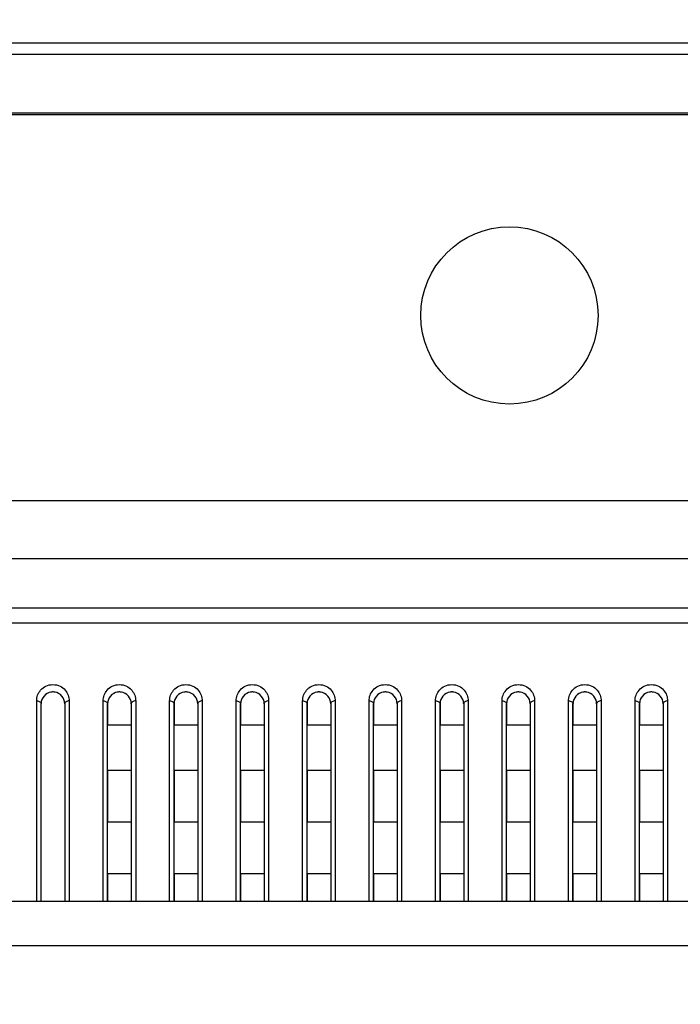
# Model space of a CAD drawing. Header units: millimetres. Extents: x -6054 to 364, y -1866 to 3094.
# Tile 107 of 256: x -4519 to -4474, y 880 to 946. Entities that reach past the tile are written whole.
import ezdxf

# ---------------------------------------------------------------- set-up
doc = ezdxf.new("R2010")
doc.units = ezdxf.units.MM
doc.header["$LTSCALE"] = 65.395
doc.header["$PDSIZE"] = 0.05
doc.layers.get('0').update_dxf_attribs({"linetype": 'CONTINUOUS'})
doc.layers.get('Defpoints').update_dxf_attribs({"linetype": 'CONTINUOUS'})
doc.layers.add('DIM', color=3, linetype='CONTINUOUS')
doc.styles.get("Standard").update_dxf_attribs({"font": 'arial.ttf'})
doc.dimstyles.new('ISO-25', dxfattribs={"dimtxt": 2.5, "dimasz": 2.5, "dimexe": 1.25, "dimexo": 0.625, "dimtad": 1, "dimtxsty": 'STANDARD', "dimcen": 2.5, "dimadec": 0, "dimazin": 0, "dimtfac": 1, "dimtmove": 0, "dimatfit": 3, "dimfxl": 1, "dimarcsym": 0})

# ---------------------------------------------------------------- blocks, each defined once
blk = doc.blocks.new('*D0')
at = {"layer": 'Defpoints', "color": 0}
for p in [(-4193.173, 1041.272), (-4734.98, 936.486), (-4193.173, 628.168)]:
    blk.add_point(p, dxfattribs=at)
at = {"layer": 'DIM', "color": 3, "lineweight": -2}
for p, q in [((-4734.98, 937.111), (-4734.98, 1042.522)), ((-4193.173, 628.793), (-4193.173, 1042.522)), ((-4719.98, 1041.272), (-4208.173, 1041.272))]:
    blk.add_line(p, q, dxfattribs=at)
at = {"layer": 'DIM', "color": 3}
for points in [[(-4719.98, 1043.772), (-4719.98, 1038.772), (-4734.98, 1041.272)], [(-4208.173, 1038.772), (-4208.173, 1043.772), (-4193.173, 1041.272)]]:
    blk.add_solid(points, dxfattribs=at)
at = {"layer": 'DIM', "color": 2, "insert": (-4464.076, 1059.082), "char_height": 20, "attachment_point": 5}
blk.add_mtext('542  [21,331]', dxfattribs=at)
blk = doc.blocks.new('*D7')
at = {"layer": 'Defpoints', "color": 0}
for p in [(-4728.573, 946.484), (-4809.721, 628.168), (-4193.173, 628.168)]:
    blk.add_point(p, dxfattribs=at)
at = {"layer": 'DIM', "color": 3, "lineweight": -2}
for p, q in [((-4729.198, 946.484), (-4810.971, 946.484)), ((-4809.721, 931.484), (-4809.721, 643.168)), ((-4193.798, 628.168), (-4810.971, 628.168))]:
    blk.add_line(p, q, dxfattribs=at)
at = {"layer": 'DIM', "color": 3}
for points in [[(-4807.221, 931.484), (-4812.221, 931.484), (-4809.721, 946.484)], [(-4812.221, 643.168), (-4807.221, 643.168), (-4809.721, 628.168)]]:
    blk.add_solid(points, dxfattribs=at)
at = {"layer": 'DIM', "color": 2, "insert": (-4827.531, 787.326), "char_height": 20, "attachment_point": 5, "rotation": 90}
blk.add_mtext('318  [12,532]', dxfattribs=at)
blk = doc.blocks.new('*D12')
at = {"layer": 'Defpoints', "color": 0}
for p in [(-4451.923, 971.719), (-4570.423, 865.648), (-4451.923, 865.648)]:
    blk.add_point(p, dxfattribs=at)
at = {"layer": 'DIM', "color": 3, "lineweight": -2}
for p, q in [((-4570.423, 866.273), (-4570.423, 972.969)), ((-4451.923, 866.273), (-4451.923, 972.969)), ((-4555.423, 971.719), (-4466.923, 971.719)), ((-4451.923, 971.719), (-4284.269, 971.719))]:
    blk.add_line(p, q, dxfattribs=at)
at = {"layer": 'DIM', "color": 3}
for points in [[(-4555.423, 974.219), (-4555.423, 969.219), (-4570.423, 971.719)], [(-4466.923, 969.219), (-4466.923, 974.219), (-4451.923, 971.719)]]:
    blk.add_solid(points, dxfattribs=at)
at = {"layer": 'DIM', "color": 2, "insert": (-4360.559, 989.529), "char_height": 20, "attachment_point": 5}
blk.add_mtext('119  [4,665]', dxfattribs=at)

msp = doc.modelspace()

# ---------------------------------------------------------------- linework, layer by layer
at = {"linetype": 'Continuous'}
for p, q in [((-4727.413, 944.918), (-3058.933, 944.918)), ((-3058.933, 944.121), (-4727.413, 944.121)), ((-3058.933, 940.151), (-4727.413, 940.151)), ((-4539.913, 913.947), (-4386.433, 913.947)), ((-3099.485, 909.984), (-4686.861, 909.984)), ((-4435.673, 906.648), (-4588.173, 906.648)), ((-4435.673, 905.648), (-4588.173, 905.648)), ((-4517.523, 886.807), (-4517.523, 900.382)), ((-4515.323, 900.382), (-4515.323, 886.807)), ((-4513.023, 886.807), (-4513.023, 900.382)), ((-4510.823, 900.382), (-4510.823, 886.807)), ((-4508.523, 886.807), (-4508.523, 900.382)), ((-4506.323, 900.382), (-4506.323, 886.807)), ((-4504.023, 886.807), (-4504.023, 900.382)), ((-4501.823, 900.382), (-4501.823, 886.807)), ((-4499.523, 886.807), (-4499.523, 900.382)), ((-4497.323, 900.382), (-4497.323, 886.807)), ((-4495.023, 886.807), (-4495.023, 900.382)), ((-4492.823, 900.382), (-4492.823, 886.807)), ((-4490.523, 886.807), (-4490.523, 900.382)), ((-4488.323, 900.382), (-4488.323, 886.807)), ((-4486.023, 886.807), (-4486.023, 900.382)), ((-4483.823, 900.382), (-4483.823, 886.807)), ((-4481.523, 886.807), (-4481.523, 900.382)), ((-4479.323, 900.382), (-4479.323, 886.807)), ((-4477.023, 886.807), (-4477.023, 900.382)), ((-4474.823, 900.382), (-4474.823, 886.807)), ((-4517.223, 886.807), (-4517.223, 900.184)), ((-4517.223, 886.807), (-4517.223, 900.184)), ((-4515.623, 900.184), (-4515.623, 886.807)), ((-4515.623, 900.184), (-4515.623, 886.807)), ((-4512.723, 900.184), (-4512.723, 898.734)), ((-4512.723, 886.807), (-4512.723, 900.184)), ((-4511.123, 900.184), (-4511.123, 898.734)), ((-4511.123, 900.184), (-4511.123, 886.807)), ((-4508.223, 900.184), (-4508.223, 898.734)), ((-4508.223, 886.807), (-4508.223, 900.184)), ((-4506.623, 900.184), (-4506.623, 898.734)), ((-4506.623, 900.184), (-4506.623, 886.807)), ((-4503.723, 900.184), (-4503.723, 898.734)), ((-4503.723, 886.807), (-4503.723, 900.184)), ((-4502.123, 900.184), (-4502.123, 898.734)), ((-4502.123, 900.184), (-4502.123, 886.807)), ((-4499.223, 900.184), (-4499.223, 898.734)), ((-4499.223, 886.807), (-4499.223, 900.184)), ((-4497.623, 900.184), (-4497.623, 898.734)), ((-4497.623, 900.184), (-4497.623, 886.807)), ((-4494.723, 900.184), (-4494.723, 898.734)), ((-4494.723, 886.807), (-4494.723, 900.184)), ((-4493.123, 900.184), (-4493.123, 898.734)), ((-4493.123, 900.184), (-4493.123, 886.807)), ((-4490.223, 900.184), (-4490.223, 898.734)), ((-4490.223, 886.807), (-4490.223, 900.184)), ((-4488.623, 900.184), (-4488.623, 898.734)), ((-4488.623, 900.184), (-4488.623, 886.807)), ((-4485.723, 900.184), (-4485.723, 898.734)), ((-4485.723, 886.807), (-4485.723, 900.184)), ((-4484.123, 900.184), (-4484.123, 898.734)), ((-4484.123, 900.184), (-4484.123, 886.807)), ((-4481.223, 900.184), (-4481.223, 898.734)), ((-4481.223, 886.807), (-4481.223, 900.184)), ((-4479.623, 900.184), (-4479.623, 898.734)), ((-4479.623, 900.184), (-4479.623, 886.807)), ((-4476.723, 900.184), (-4476.723, 898.734)), ((-4476.723, 886.807), (-4476.723, 900.184)), ((-4475.123, 900.184), (-4475.123, 898.734)), ((-4475.123, 900.184), (-4475.123, 886.807)), ((-4511.123, 898.734), (-4512.723, 898.734)), ((-4511.123, 898.734), (-4512.723, 898.734)), ((-4506.623, 898.734), (-4508.223, 898.734)), ((-4506.623, 898.734), (-4508.223, 898.734)), ((-4502.123, 898.734), (-4503.723, 898.734)), ((-4502.123, 898.734), (-4503.723, 898.734)), ((-4497.623, 898.734), (-4499.223, 898.734)), ((-4497.623, 898.734), (-4499.223, 898.734)), ((-4493.123, 898.734), (-4494.723, 898.734)), ((-4493.123, 898.734), (-4494.723, 898.734)), ((-4488.623, 898.734), (-4490.223, 898.734)), ((-4488.623, 898.734), (-4490.223, 898.734)), ((-4484.123, 898.734), (-4485.723, 898.734)), ((-4484.123, 898.734), (-4485.723, 898.734)), ((-4479.623, 898.734), (-4481.223, 898.734)), ((-4479.623, 898.734), (-4481.223, 898.734)), ((-4475.123, 898.734), (-4476.723, 898.734)), ((-4475.123, 898.734), (-4476.723, 898.734)), ((-4512.723, 895.668), (-4512.723, 892.168)), ((-4511.123, 895.668), (-4512.723, 895.668)), ((-4511.123, 895.668), (-4512.723, 895.668)), ((-4511.123, 895.668), (-4511.123, 892.168)), ((-4508.223, 895.668), (-4508.223, 892.168)), ((-4506.623, 895.668), (-4508.223, 895.668)), ((-4506.623, 895.668), (-4508.223, 895.668)), ((-4506.623, 895.668), (-4506.623, 892.168)), ((-4503.723, 895.668), (-4503.723, 892.168)), ((-4502.123, 895.668), (-4503.723, 895.668)), ((-4502.123, 895.668), (-4503.723, 895.668)), ((-4502.123, 895.668), (-4502.123, 892.168)), ((-4499.223, 895.668), (-4499.223, 892.168)), ((-4497.623, 895.668), (-4499.223, 895.668)), ((-4497.623, 895.668), (-4499.223, 895.668)), ((-4497.623, 895.668), (-4497.623, 892.168)), ((-4494.723, 895.668), (-4494.723, 892.168)), ((-4493.123, 895.668), (-4494.723, 895.668)), ((-4493.123, 895.668), (-4494.723, 895.668)), ((-4493.123, 895.668), (-4493.123, 892.168)), ((-4490.223, 895.668), (-4490.223, 892.168)), ((-4488.623, 895.668), (-4490.223, 895.668)), ((-4488.623, 895.668), (-4490.223, 895.668)), ((-4488.623, 895.668), (-4488.623, 892.168)), ((-4485.723, 895.668), (-4485.723, 892.168)), ((-4484.123, 895.668), (-4485.723, 895.668)), ((-4484.123, 895.668), (-4485.723, 895.668)), ((-4484.123, 895.668), (-4484.123, 892.168)), ((-4481.223, 895.668), (-4481.223, 892.168)), ((-4479.623, 895.668), (-4481.223, 895.668)), ((-4479.623, 895.668), (-4481.223, 895.668)), ((-4479.623, 895.668), (-4479.623, 892.168)), ((-4476.723, 895.668), (-4476.723, 892.168)), ((-4475.123, 895.668), (-4476.723, 895.668)), ((-4475.123, 895.668), (-4476.723, 895.668)), ((-4475.123, 895.668), (-4475.123, 892.168)), ((-4511.123, 892.168), (-4512.723, 892.168)), ((-4511.123, 892.168), (-4512.723, 892.168)), ((-4506.623, 892.168), (-4508.223, 892.168)), ((-4506.623, 892.168), (-4508.223, 892.168)), ((-4502.123, 892.168), (-4503.723, 892.168)), ((-4502.123, 892.168), (-4503.723, 892.168)), ((-4497.623, 892.168), (-4499.223, 892.168)), ((-4497.623, 892.168), (-4499.223, 892.168)), ((-4493.123, 892.168), (-4494.723, 892.168)), ((-4493.123, 892.168), (-4494.723, 892.168)), ((-4488.623, 892.168), (-4490.223, 892.168)), ((-4488.623, 892.168), (-4490.223, 892.168)), ((-4484.123, 892.168), (-4485.723, 892.168)), ((-4484.123, 892.168), (-4485.723, 892.168)), ((-4479.623, 892.168), (-4481.223, 892.168)), ((-4479.623, 892.168), (-4481.223, 892.168)), ((-4475.123, 892.168), (-4476.723, 892.168)), ((-4475.123, 892.168), (-4476.723, 892.168)), ((-4512.723, 888.668), (-4512.723, 886.807)), ((-4511.123, 888.668), (-4512.723, 888.668)), ((-4511.123, 888.668), (-4512.723, 888.668)), ((-4511.123, 888.668), (-4511.123, 886.807)), ((-4508.223, 888.668), (-4508.223, 886.807)), ((-4506.623, 888.668), (-4508.223, 888.668)), ((-4506.623, 888.668), (-4508.223, 888.668)), ((-4506.623, 888.668), (-4506.623, 886.807)), ((-4503.723, 888.668), (-4503.723, 886.807)), ((-4502.123, 888.668), (-4503.723, 888.668)), ((-4502.123, 888.668), (-4503.723, 888.668)), ((-4502.123, 888.668), (-4502.123, 886.807)), ((-4499.223, 888.668), (-4499.223, 886.807)), ((-4497.623, 888.668), (-4499.223, 888.668)), ((-4497.623, 888.668), (-4499.223, 888.668)), ((-4497.623, 888.668), (-4497.623, 886.807)), ((-4494.723, 888.668), (-4494.723, 886.807)), ((-4493.123, 888.668), (-4494.723, 888.668)), ((-4493.123, 888.668), (-4494.723, 888.668)), ((-4493.123, 888.668), (-4493.123, 886.807)), ((-4490.223, 888.668), (-4490.223, 886.807)), ((-4488.623, 888.668), (-4490.223, 888.668)), ((-4488.623, 888.668), (-4490.223, 888.668)), ((-4488.623, 888.668), (-4488.623, 886.807)), ((-4485.723, 888.668), (-4485.723, 886.807)), ((-4484.123, 888.668), (-4485.723, 888.668)), ((-4484.123, 888.668), (-4485.723, 888.668)), ((-4484.123, 888.668), (-4484.123, 886.807)), ((-4481.223, 888.668), (-4481.223, 886.807)), ((-4479.623, 888.668), (-4481.223, 888.668)), ((-4479.623, 888.668), (-4481.223, 888.668)), ((-4479.623, 888.668), (-4479.623, 886.807)), ((-4476.723, 888.668), (-4476.723, 886.807)), ((-4475.123, 888.668), (-4476.723, 888.668)), ((-4475.123, 888.668), (-4476.723, 888.668)), ((-4475.123, 888.668), (-4475.123, 886.807)), ((-4439.173, 886.807), (-4584.673, 886.807)), ((-4439.173, 883.807), (-4584.673, 883.807))]:
    msp.add_line(p, q, dxfattribs=at)
msp.add_line((-4734.98, 940.078), (-3893.18, 940.078))
msp.add_circle((-4485.523, 926.468), 6, dxfattribs=at)
for centre, radius, start, end in [((-4516.423, 900.184), 0.8, 98.00571, 180), ((-4516.423, 900.184), 0.8, 98.00697, 100.40127), ((-4516.423, 900.184), 0.8, 98.00697, 100.40127), ((-4516.423, 900.182), 0.802, 92.67353, 98.00676), ((-4516.423, 900.182), 0.802, 92.67345, 98.00676), ((-4516.423, 900.186), 0.798, 87.34328, 92.66704), ((-4516.423, 900.186), 0.798, 87.34317, 92.66715), ((-4516.423, 900.182), 0.802, 81.99243, 87.33724), ((-4516.423, 900.182), 0.802, 81.99258, 87.33756), ((-4516.423, 900.184), 0.8, 0, 81.99444), ((-4516.423, 900.184), 0.8, 79.5496, 81.99314), ((-4516.423, 900.184), 0.8, 79.5496, 81.99314), ((-4511.923, 900.184), 0.8, 98.00571, 180), ((-4511.923, 900.184), 0.8, 98.00697, 100.40127), ((-4511.923, 900.184), 0.8, 98.00697, 100.40127), ((-4511.923, 900.182), 0.802, 92.67353, 98.00676), ((-4511.923, 900.182), 0.802, 92.67345, 98.00676), ((-4511.923, 900.186), 0.798, 87.34328, 92.66704), ((-4511.923, 900.186), 0.798, 87.34317, 92.66715), ((-4511.923, 900.182), 0.802, 81.99243, 87.33724), ((-4511.923, 900.182), 0.802, 81.99258, 87.33756), ((-4511.923, 900.184), 0.8, 0, 81.99444), ((-4511.923, 900.184), 0.8, 79.5496, 81.99314), ((-4511.923, 900.184), 0.8, 79.5496, 81.99314), ((-4507.423, 900.184), 0.8, 98.00571, 180), ((-4507.423, 900.184), 0.8, 98.00697, 100.40127), ((-4507.423, 900.184), 0.8, 98.00697, 100.40127), ((-4507.423, 900.182), 0.802, 92.67353, 98.00676), ((-4507.423, 900.182), 0.802, 92.67345, 98.00676), ((-4507.423, 900.186), 0.798, 87.34328, 92.66704), ((-4507.423, 900.186), 0.798, 87.34317, 92.66715), ((-4507.423, 900.182), 0.802, 81.99243, 87.33724), ((-4507.423, 900.182), 0.802, 81.99258, 87.33756), ((-4507.423, 900.184), 0.8, 0, 81.99444), ((-4507.423, 900.184), 0.8, 79.5496, 81.99314), ((-4507.423, 900.184), 0.8, 79.5496, 81.99314), ((-4502.923, 900.184), 0.8, 98.00571, 180), ((-4502.923, 900.184), 0.8, 98.00697, 100.40127), ((-4502.923, 900.184), 0.8, 98.00697, 100.40127), ((-4502.923, 900.182), 0.802, 92.67353, 98.00676), ((-4502.923, 900.182), 0.802, 92.67345, 98.00676), ((-4502.923, 900.186), 0.798, 87.34328, 92.66704), ((-4502.923, 900.186), 0.798, 87.34317, 92.66715), ((-4502.923, 900.182), 0.802, 81.99243, 87.33724), ((-4502.923, 900.182), 0.802, 81.99258, 87.33756), ((-4502.923, 900.184), 0.8, 0, 81.99444), ((-4502.923, 900.184), 0.8, 79.5496, 81.99314), ((-4502.923, 900.184), 0.8, 79.5496, 81.99314), ((-4498.423, 900.184), 0.8, 98.00571, 180), ((-4498.423, 900.184), 0.8, 98.00697, 100.40127), ((-4498.423, 900.184), 0.8, 98.00697, 100.40127), ((-4498.423, 900.182), 0.802, 92.67353, 98.00676), ((-4498.423, 900.182), 0.802, 92.67345, 98.00676), ((-4498.423, 900.186), 0.798, 87.34328, 92.66704), ((-4498.423, 900.186), 0.798, 87.34317, 92.66715), ((-4498.423, 900.182), 0.802, 81.99243, 87.33724), ((-4498.423, 900.182), 0.802, 81.99258, 87.33756), ((-4498.423, 900.184), 0.8, 0, 81.99444), ((-4498.423, 900.184), 0.8, 79.5496, 81.99314), ((-4498.423, 900.184), 0.8, 79.5496, 81.99314), ((-4493.923, 900.184), 0.8, 98.00571, 180), ((-4493.923, 900.184), 0.8, 98.00697, 100.40127), ((-4493.923, 900.184), 0.8, 98.00697, 100.40127), ((-4493.923, 900.182), 0.802, 92.67353, 98.00676), ((-4493.923, 900.182), 0.802, 92.67345, 98.00676), ((-4493.923, 900.186), 0.798, 87.34328, 92.66704), ((-4493.923, 900.186), 0.798, 87.34317, 92.66715), ((-4493.923, 900.182), 0.802, 81.99243, 87.33724), ((-4493.923, 900.182), 0.802, 81.99258, 87.33756), ((-4493.923, 900.184), 0.8, 0, 81.99444), ((-4493.923, 900.184), 0.8, 79.5496, 81.99314), ((-4493.923, 900.184), 0.8, 79.5496, 81.99314), ((-4489.423, 900.184), 0.8, 98.00571, 180), ((-4489.423, 900.184), 0.8, 98.00697, 100.40127), ((-4489.423, 900.184), 0.8, 98.00697, 100.40127), ((-4489.423, 900.182), 0.802, 92.67353, 98.00676), ((-4489.423, 900.182), 0.802, 92.67345, 98.00676), ((-4489.423, 900.186), 0.798, 87.34328, 92.66704), ((-4489.423, 900.186), 0.798, 87.34317, 92.66715), ((-4489.423, 900.182), 0.802, 81.99243, 87.33724), ((-4489.423, 900.182), 0.802, 81.99258, 87.33756), ((-4489.423, 900.184), 0.8, 0, 81.99444), ((-4489.423, 900.184), 0.8, 79.5496, 81.99314), ((-4489.423, 900.184), 0.8, 79.5496, 81.99314), ((-4484.923, 900.184), 0.8, 98.00571, 180), ((-4484.923, 900.184), 0.8, 98.00697, 100.40127), ((-4484.923, 900.184), 0.8, 98.00697, 100.40127), ((-4484.923, 900.182), 0.802, 92.67353, 98.00676), ((-4484.923, 900.182), 0.802, 92.67345, 98.00676), ((-4484.923, 900.186), 0.798, 87.34328, 92.66704), ((-4484.923, 900.186), 0.798, 87.34317, 92.66715), ((-4484.923, 900.182), 0.802, 81.99243, 87.33724), ((-4484.923, 900.182), 0.802, 81.99258, 87.33756), ((-4484.923, 900.184), 0.8, 0, 81.99444), ((-4484.923, 900.184), 0.8, 79.5496, 81.99314), ((-4484.923, 900.184), 0.8, 79.5496, 81.99314), ((-4480.423, 900.184), 0.8, 98.00571, 180), ((-4480.423, 900.184), 0.8, 98.00697, 100.40127), ((-4480.423, 900.184), 0.8, 98.00697, 100.40127), ((-4480.423, 900.182), 0.802, 92.67353, 98.00676), ((-4480.423, 900.182), 0.802, 92.67345, 98.00676), ((-4480.423, 900.186), 0.798, 87.34328, 92.66704), ((-4480.423, 900.186), 0.798, 87.34317, 92.66715), ((-4480.423, 900.182), 0.802, 81.99243, 87.33724), ((-4480.423, 900.182), 0.802, 81.99258, 87.33756), ((-4480.423, 900.184), 0.8, 0, 81.99444), ((-4480.423, 900.184), 0.8, 79.5496, 81.99314), ((-4480.423, 900.184), 0.8, 79.5496, 81.99314), ((-4475.923, 900.184), 0.8, 98.00571, 180), ((-4475.923, 900.184), 0.8, 98.00697, 100.40127), ((-4475.923, 900.184), 0.8, 98.00697, 100.40127), ((-4475.923, 900.182), 0.802, 92.67353, 98.00676), ((-4475.923, 900.182), 0.802, 92.67345, 98.00676), ((-4475.923, 900.186), 0.798, 87.34328, 92.66704), ((-4475.923, 900.186), 0.798, 87.34317, 92.66715), ((-4475.923, 900.182), 0.802, 81.99243, 87.33724), ((-4475.923, 900.182), 0.802, 81.99258, 87.33756), ((-4475.923, 900.184), 0.8, 0, 81.99444), ((-4475.923, 900.184), 0.8, 79.5496, 81.99314), ((-4475.923, 900.184), 0.8, 79.5496, 81.99314), ((-4516.423, 900.184), 0.8, 176.37735, 179.99968), ((-4516.423, 900.184), 0.8, 176.37735, 179.99968), ((-4516.423, 900.184), 0.8, 0.00033, 3.66432), ((-4516.423, 900.184), 0.8, 0.00033, 3.66432), ((-4511.923, 900.184), 0.8, 176.37735, 179.99968), ((-4511.923, 900.184), 0.8, 176.37735, 179.99968), ((-4511.923, 900.184), 0.8, 0.00033, 3.66432), ((-4511.923, 900.184), 0.8, 0.00033, 3.66432), ((-4507.423, 900.184), 0.8, 176.37735, 179.99968), ((-4507.423, 900.184), 0.8, 176.37735, 179.99968), ((-4507.423, 900.184), 0.8, 0.00033, 3.66432), ((-4507.423, 900.184), 0.8, 0.00033, 3.66432), ((-4502.923, 900.184), 0.8, 176.37735, 179.99968), ((-4502.923, 900.184), 0.8, 176.37735, 179.99968), ((-4502.923, 900.184), 0.8, 0.00033, 3.66432), ((-4502.923, 900.184), 0.8, 0.00033, 3.66432), ((-4498.423, 900.184), 0.8, 176.37735, 179.99968), ((-4498.423, 900.184), 0.8, 176.37735, 179.99968), ((-4498.423, 900.184), 0.8, 0.00033, 3.66432), ((-4498.423, 900.184), 0.8, 0.00033, 3.66432), ((-4493.923, 900.184), 0.8, 176.37735, 179.99968), ((-4493.923, 900.184), 0.8, 176.37735, 179.99968), ((-4493.923, 900.184), 0.8, 0.00033, 3.66432), ((-4493.923, 900.184), 0.8, 0.00033, 3.66432), ((-4489.423, 900.184), 0.8, 176.37735, 179.99968), ((-4489.423, 900.184), 0.8, 176.37735, 179.99968), ((-4489.423, 900.184), 0.8, 0.00033, 3.66432), ((-4489.423, 900.184), 0.8, 0.00033, 3.66432), ((-4484.923, 900.184), 0.8, 176.37735, 179.99968), ((-4484.923, 900.184), 0.8, 176.37735, 179.99968), ((-4484.923, 900.184), 0.8, 0.00033, 3.66432), ((-4484.923, 900.184), 0.8, 0.00033, 3.66432), ((-4480.423, 900.184), 0.8, 176.37735, 179.99968), ((-4480.423, 900.184), 0.8, 176.37735, 179.99968), ((-4480.423, 900.184), 0.8, 0.00033, 3.66432), ((-4480.423, 900.184), 0.8, 0.00033, 3.66432), ((-4475.923, 900.184), 0.8, 176.37735, 179.99968), ((-4475.923, 900.184), 0.8, 176.37735, 179.99968), ((-4475.923, 900.184), 0.8, 0.00033, 3.66432), ((-4475.923, 900.184), 0.8, 0.00033, 3.66432)]:
    msp.add_arc(centre, radius, start, end, dxfattribs=at)
for points, knots in [([(-4517.523, 900.382), (-4517.523, 900.51), (-4517.477, 900.773), (-4517.266, 901.134), (-4516.903, 901.413), (-4516.423, 901.524), (-4515.943, 901.413), (-4515.58, 901.134), (-4515.369, 900.773), (-4515.323, 900.51), (-4515.323, 900.382)], [0, 0, 0, 0, 0.111203, 0.227903, 0.356731, 0.49999, 0.643254, 0.77209, 0.888795, 1, 1, 1, 1]), ([(-4513.023, 900.382), (-4513.023, 900.51), (-4512.977, 900.773), (-4512.766, 901.134), (-4512.403, 901.413), (-4511.923, 901.524), (-4511.443, 901.413), (-4511.08, 901.134), (-4510.869, 900.773), (-4510.823, 900.51), (-4510.823, 900.382)], [0, 0, 0, 0, 0.111203, 0.227903, 0.356731, 0.49999, 0.643254, 0.77209, 0.888795, 1, 1, 1, 1]), ([(-4508.523, 900.382), (-4508.523, 900.51), (-4508.477, 900.773), (-4508.266, 901.134), (-4507.903, 901.413), (-4507.423, 901.524), (-4506.943, 901.413), (-4506.58, 901.134), (-4506.369, 900.773), (-4506.323, 900.51), (-4506.323, 900.382)], [0, 0, 0, 0, 0.111203, 0.227903, 0.356731, 0.49999, 0.643254, 0.77209, 0.888795, 1, 1, 1, 1]), ([(-4504.023, 900.382), (-4504.023, 900.51), (-4503.977, 900.773), (-4503.766, 901.134), (-4503.403, 901.413), (-4502.923, 901.524), (-4502.443, 901.413), (-4502.08, 901.134), (-4501.869, 900.773), (-4501.823, 900.51), (-4501.823, 900.382)], [0, 0, 0, 0, 0.111203, 0.227903, 0.356731, 0.49999, 0.643254, 0.77209, 0.888795, 1, 1, 1, 1]), ([(-4499.523, 900.382), (-4499.523, 900.51), (-4499.477, 900.773), (-4499.266, 901.134), (-4498.903, 901.413), (-4498.423, 901.524), (-4497.943, 901.413), (-4497.58, 901.134), (-4497.369, 900.773), (-4497.323, 900.51), (-4497.323, 900.382)], [0, 0, 0, 0, 0.111203, 0.227903, 0.356731, 0.49999, 0.643254, 0.77209, 0.888795, 1, 1, 1, 1]), ([(-4495.023, 900.382), (-4495.023, 900.51), (-4494.977, 900.773), (-4494.766, 901.134), (-4494.403, 901.413), (-4493.923, 901.524), (-4493.443, 901.413), (-4493.08, 901.134), (-4492.869, 900.773), (-4492.823, 900.51), (-4492.823, 900.382)], [0, 0, 0, 0, 0.111203, 0.227903, 0.356731, 0.49999, 0.643254, 0.77209, 0.888795, 1, 1, 1, 1]), ([(-4490.523, 900.382), (-4490.523, 900.51), (-4490.477, 900.773), (-4490.266, 901.134), (-4489.903, 901.413), (-4489.423, 901.524), (-4488.943, 901.413), (-4488.58, 901.134), (-4488.369, 900.773), (-4488.323, 900.51), (-4488.323, 900.382)], [0, 0, 0, 0, 0.111203, 0.227903, 0.356731, 0.49999, 0.643254, 0.77209, 0.888795, 1, 1, 1, 1]), ([(-4486.023, 900.382), (-4486.023, 900.51), (-4485.977, 900.773), (-4485.766, 901.134), (-4485.403, 901.413), (-4484.923, 901.524), (-4484.443, 901.413), (-4484.08, 901.134), (-4483.869, 900.773), (-4483.823, 900.51), (-4483.823, 900.382)], [0, 0, 0, 0, 0.111203, 0.227903, 0.356731, 0.49999, 0.643254, 0.77209, 0.888795, 1, 1, 1, 1]), ([(-4481.523, 900.382), (-4481.523, 900.51), (-4481.477, 900.773), (-4481.266, 901.134), (-4480.903, 901.413), (-4480.423, 901.524), (-4479.943, 901.413), (-4479.58, 901.134), (-4479.369, 900.773), (-4479.323, 900.51), (-4479.323, 900.382)], [0, 0, 0, 0, 0.111203, 0.227903, 0.356731, 0.49999, 0.643254, 0.77209, 0.888795, 1, 1, 1, 1]), ([(-4477.023, 900.382), (-4477.023, 900.51), (-4476.977, 900.773), (-4476.766, 901.134), (-4476.403, 901.413), (-4475.923, 901.524), (-4475.443, 901.413), (-4475.08, 901.134), (-4474.869, 900.773), (-4474.823, 900.51), (-4474.823, 900.382)], [0, 0, 0, 0, 0.111203, 0.227903, 0.356731, 0.49999, 0.643254, 0.77209, 0.888795, 1, 1, 1, 1]), ([(-4517.523, 900.382), (-4517.485, 900.382), (-4517.41, 900.373), (-4517.312, 900.332), (-4517.242, 900.268), (-4517.223, 900.21), (-4517.223, 900.184)], [0, 0, 0, 0, 0.294415, 0.565058, 0.797973, 1, 1, 1, 1]), ([(-4515.323, 900.382), (-4515.362, 900.382), (-4515.436, 900.373), (-4515.534, 900.332), (-4515.604, 900.268), (-4515.623, 900.21), (-4515.623, 900.184)], [0, 0, 0, 0, 0.294415, 0.565058, 0.797973, 1, 1, 1, 1]), ([(-4513.023, 900.382), (-4512.985, 900.382), (-4512.91, 900.373), (-4512.812, 900.332), (-4512.742, 900.268), (-4512.723, 900.21), (-4512.723, 900.184)], [0, 0, 0, 0, 0.294415, 0.565058, 0.797973, 1, 1, 1, 1]), ([(-4510.823, 900.382), (-4510.862, 900.382), (-4510.936, 900.373), (-4511.034, 900.332), (-4511.104, 900.268), (-4511.123, 900.21), (-4511.123, 900.184)], [0, 0, 0, 0, 0.294415, 0.565058, 0.797973, 1, 1, 1, 1]), ([(-4508.523, 900.382), (-4508.485, 900.382), (-4508.41, 900.373), (-4508.312, 900.332), (-4508.242, 900.268), (-4508.223, 900.21), (-4508.223, 900.184)], [0, 0, 0, 0, 0.294415, 0.565058, 0.797973, 1, 1, 1, 1]), ([(-4506.323, 900.382), (-4506.362, 900.382), (-4506.436, 900.373), (-4506.534, 900.332), (-4506.604, 900.268), (-4506.623, 900.21), (-4506.623, 900.184)], [0, 0, 0, 0, 0.294415, 0.565058, 0.797973, 1, 1, 1, 1]), ([(-4504.023, 900.382), (-4503.985, 900.382), (-4503.91, 900.373), (-4503.812, 900.332), (-4503.742, 900.268), (-4503.723, 900.21), (-4503.723, 900.184)], [0, 0, 0, 0, 0.294415, 0.565058, 0.797973, 1, 1, 1, 1]), ([(-4501.823, 900.382), (-4501.862, 900.382), (-4501.936, 900.373), (-4502.034, 900.332), (-4502.104, 900.268), (-4502.123, 900.21), (-4502.123, 900.184)], [0, 0, 0, 0, 0.294415, 0.565058, 0.797973, 1, 1, 1, 1]), ([(-4499.523, 900.382), (-4499.485, 900.382), (-4499.41, 900.373), (-4499.312, 900.332), (-4499.242, 900.268), (-4499.223, 900.21), (-4499.223, 900.184)], [0, 0, 0, 0, 0.294415, 0.565058, 0.797973, 1, 1, 1, 1]), ([(-4497.323, 900.382), (-4497.362, 900.382), (-4497.436, 900.373), (-4497.534, 900.332), (-4497.604, 900.268), (-4497.623, 900.21), (-4497.623, 900.184)], [0, 0, 0, 0, 0.294415, 0.565058, 0.797973, 1, 1, 1, 1]), ([(-4495.023, 900.382), (-4494.985, 900.382), (-4494.91, 900.373), (-4494.812, 900.332), (-4494.742, 900.268), (-4494.723, 900.21), (-4494.723, 900.184)], [0, 0, 0, 0, 0.294415, 0.565058, 0.797973, 1, 1, 1, 1]), ([(-4492.823, 900.382), (-4492.862, 900.382), (-4492.936, 900.373), (-4493.034, 900.332), (-4493.104, 900.268), (-4493.123, 900.21), (-4493.123, 900.184)], [0, 0, 0, 0, 0.294415, 0.565058, 0.797973, 1, 1, 1, 1]), ([(-4490.523, 900.382), (-4490.485, 900.382), (-4490.41, 900.373), (-4490.312, 900.332), (-4490.242, 900.268), (-4490.223, 900.21), (-4490.223, 900.184)], [0, 0, 0, 0, 0.294415, 0.565058, 0.797973, 1, 1, 1, 1]), ([(-4488.323, 900.382), (-4488.362, 900.382), (-4488.436, 900.373), (-4488.534, 900.332), (-4488.604, 900.268), (-4488.623, 900.21), (-4488.623, 900.184)], [0, 0, 0, 0, 0.294415, 0.565058, 0.797973, 1, 1, 1, 1]), ([(-4486.023, 900.382), (-4485.985, 900.382), (-4485.91, 900.373), (-4485.812, 900.332), (-4485.742, 900.268), (-4485.723, 900.21), (-4485.723, 900.184)], [0, 0, 0, 0, 0.294415, 0.565058, 0.797973, 1, 1, 1, 1]), ([(-4483.823, 900.382), (-4483.862, 900.382), (-4483.936, 900.373), (-4484.034, 900.332), (-4484.104, 900.268), (-4484.123, 900.21), (-4484.123, 900.184)], [0, 0, 0, 0, 0.294415, 0.565058, 0.797973, 1, 1, 1, 1]), ([(-4481.523, 900.382), (-4481.485, 900.382), (-4481.41, 900.373), (-4481.312, 900.332), (-4481.242, 900.268), (-4481.223, 900.21), (-4481.223, 900.184)], [0, 0, 0, 0, 0.294415, 0.565058, 0.797973, 1, 1, 1, 1]), ([(-4479.323, 900.382), (-4479.362, 900.382), (-4479.436, 900.373), (-4479.534, 900.332), (-4479.604, 900.268), (-4479.623, 900.21), (-4479.623, 900.184)], [0, 0, 0, 0, 0.294415, 0.565058, 0.797973, 1, 1, 1, 1]), ([(-4477.023, 900.382), (-4476.985, 900.382), (-4476.91, 900.373), (-4476.812, 900.332), (-4476.742, 900.268), (-4476.723, 900.21), (-4476.723, 900.184)], [0, 0, 0, 0, 0.294415, 0.565058, 0.797973, 1, 1, 1, 1]), ([(-4474.823, 900.382), (-4474.862, 900.382), (-4474.936, 900.373), (-4475.034, 900.332), (-4475.104, 900.268), (-4475.123, 900.21), (-4475.123, 900.184)], [0, 0, 0, 0, 0.294415, 0.565058, 0.797973, 1, 1, 1, 1])]:
    msp.add_open_spline(points, degree=3, knots=knots, dxfattribs=at)

# ---------------------------------------------------------------- dimensions: what is measured, and where the dimension line sits
at = {"layer": 'DIM'}
dim = msp.add_linear_dim(base=(-4193.173, 1041.272), p1=(-4734.98, 936.486), p2=(-4193.173, 628.168), text='<> []', dimstyle='ISO-25', override={"dimtxt": 20, "dimasz": 15, "dimgap": 5, "dimdec": 0, "dimclrd": 3, "dimclre": 3, "dimclrt": 2, "dimadec": 1, "dimtp": 0.3, "dimtm": 0.3, "dimtofl": 0}, dxfattribs=at)
dim.commit()
dim.dimension.update_dxf_attribs({"geometry": '*D0', "text_midpoint": (-4464.076, 1059.082)})
dim = msp.add_linear_dim(base=(-4451.923127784, 971.71865791), p1=(-4570.423127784, 865.647572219), p2=(-4451.923127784, 865.647572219), text='<> []', dimstyle='ISO-25', override={"dimtxt": 20, "dimasz": 15, "dimgap": 5, "dimdec": 0, "dimclrd": 3, "dimclre": 3, "dimclrt": 2, "dimadec": 1, "dimtp": 0.3, "dimtm": 0.3, "dimtofl": 0}, dxfattribs=at)
dim.commit()
dim.dimension.update_dxf_attribs({"geometry": '*D12', "text_midpoint": (-4360.558871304, 971.71865791), "dimtype": 160})
dim = msp.add_linear_dim(base=(-4809.721, 628.168), p1=(-4728.573, 946.484), p2=(-4193.173, 628.168), angle=90, text='<> []', dimstyle='ISO-25', override={"dimtxt": 20, "dimasz": 15, "dimgap": 5, "dimdec": 0, "dimclrd": 3, "dimclre": 3, "dimclrt": 2, "dimadec": 1, "dimtp": 0.3, "dimtm": 0.3, "dimtofl": 0}, dxfattribs=at)
dim.commit()
dim.dimension.update_dxf_attribs({"geometry": '*D7', "text_midpoint": (-4809.721, 787.326), "dimtype": 160})

doc.saveas('drawing.dxf')
